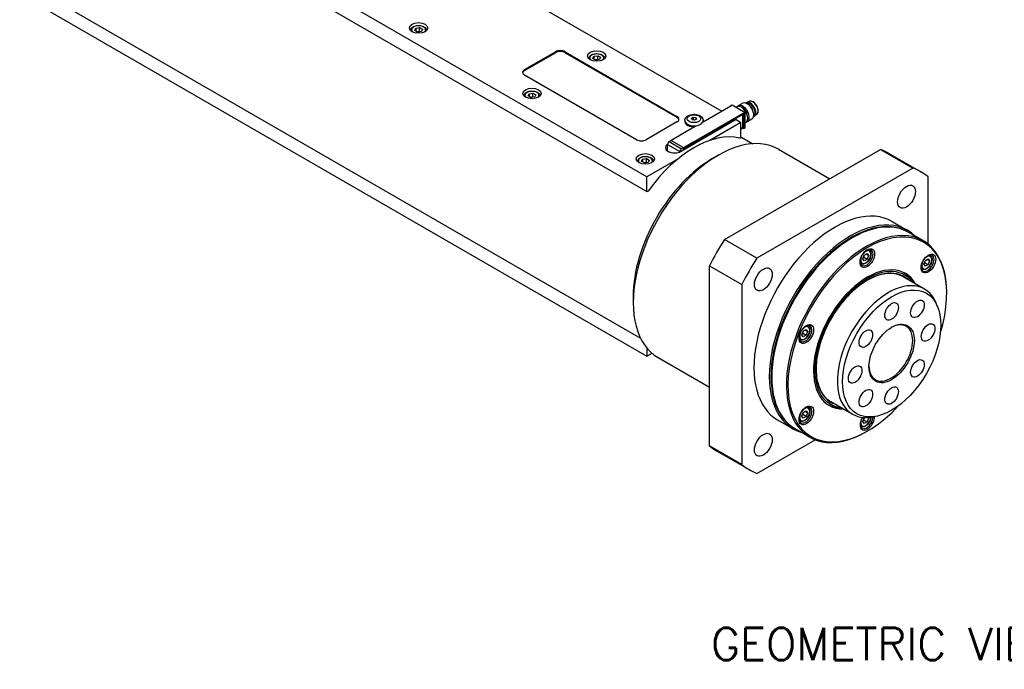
# Model space of a CAD drawing. Extents: x 47048 to 48733, y -2861 to -1673.
# Tile 9 of 21: x 48171 to 48386, y -2043 to -1901. Entities that reach past the tile are written whole.
import ezdxf

# ---------------------------------------------------------------- set-up
doc = ezdxf.new("R2010")
doc.units = 0
doc.header["$LTSCALE"] = 25.4
doc.layers.get('0').update_dxf_attribs({"linetype": 'CONTINUOUS'})
doc.layers.add('ATA-TEXT', color=7, linetype='CONTINUOUS')
doc.styles.get("Standard").update_dxf_attribs({"font": 'simplex.shx'})

msp = doc.modelspace()

# ---------------------------------------------------------------- linework, layer by layer
for p, q in [((48307.9996464, -1935.5424109), (48177.1848919, -1860.0164772)), ((48177.1848919, -1863.2824635), (48307.9996464, -1938.8083972)), ((48267.8713366, -1888.6959196), (48324.2984577, -1921.2741332)), ((48171.1220763, -1892.5629896), (48306.5939764, -1970.7777276)), ((48177.1848919, -1899.2083131), (48307.9996464, -1974.7342468)), ((48257.3121021, -1903.6243296), (48257.5362459, -1903.1413667)), ((48257.5362459, -1903.1413667), (48258.3727622, -1903.0119572)), ((48257.5362459, -1903.1413667), (48257.5362459, -1903.7537391)), ((48258.3727622, -1903.8284538), (48258.3727622, -1903.0119572)), ((48258.3727622, -1903.0119572), (48258.9851347, -1903.3655106)), ((48258.9851347, -1903.3655106), (48258.7609908, -1903.8484735)), ((48257.9244745, -1903.977883), (48257.3121021, -1903.6243296)), ((48258.7609908, -1903.8484735), (48257.9244745, -1903.977883)), ((48281.3063654, -1912.1701963), (48288.0238799, -1908.2918375)), ((48281.3063654, -1912.3743204), (48288.0238799, -1908.4959617)), ((48288.0238799, -1908.2918375), (48288.0238799, -1908.4959617)), ((48290.1452002, -1908.4959617), (48290.1452002, -1908.2918375)), ((48290.1452002, -1908.2918375), (48314.5403842, -1922.3764035)), ((48290.1452002, -1908.4959617), (48314.5403842, -1922.5805277)), ((48296.202975, -1909.748054), (48296.4271189, -1909.2650911)), ((48296.8153475, -1910.1016074), (48296.202975, -1909.748054)), ((48296.4271189, -1909.2650911), (48297.2636352, -1909.1356815)), ((48296.4271189, -1909.2650911), (48296.4271189, -1909.8774635)), ((48297.2636352, -1909.9521781), (48297.2636352, -1909.1356815)), ((48297.2636352, -1909.1356815), (48297.8760076, -1909.4892349)), ((48297.8760076, -1909.4892349), (48297.6518638, -1909.9721979)), ((48297.6518638, -1909.9721979), (48296.8153475, -1910.1016074)), ((48281.3063654, -1912.3743204), (48281.3063654, -1912.1701963)), ((48305.7015494, -1927.4795072), (48281.3063654, -1913.3949411)), ((48282.0608394, -1917.9130198), (48282.2849833, -1917.4300569)), ((48282.6732118, -1918.2665732), (48282.0608394, -1917.9130198)), ((48282.2849833, -1917.4300569), (48283.1214996, -1917.3006474)), ((48282.2849833, -1917.4300569), (48282.2849833, -1918.0424293)), ((48283.5097281, -1918.1371637), (48282.6732118, -1918.2665732)), ((48283.1214996, -1918.1171439), (48283.1214996, -1917.3006474)), ((48283.1214996, -1917.3006474), (48283.733872, -1917.6542007)), ((48283.733872, -1917.6542007), (48283.5097281, -1918.1371637)), ((48326.2783567, -1920.1310379), (48320.2325938, -1923.6215608)), ((48326.2076461, -1920.0902131), (48326.5611994, -1919.886089)), ((48326.2076461, -1920.1718628), (48326.2076461, -1920.0902131)), ((48326.2076461, -1920.0902131), (48326.2783567, -1920.1310379)), ((48326.5611994, -1919.886089), (48329.3896266, -1921.5190821)), ((48327.6368091, -1920.2998181), (48327.4573042, -1920.4034553)), ((48328.8798283, -1919.5244256), (48327.8994248, -1920.0904619)), ((48328.6825198, -1920.4372242), (48328.6118091, -1920.3963993)), ((48330.3459268, -1919.1054991), (48329.7487197, -1919.3468323)), ((48330.0967334, -1919.7487134), (48329.8798283, -1919.6234833)), ((48314.5403842, -1922.3764035), (48314.5403842, -1922.5805277)), ((48317.6950172, -1922.8004409), (48318.1032655, -1922.5647386)), ((48317.8444465, -1923.1224162), (48317.6950172, -1922.8004409)), ((48317.9344967, -1928.0510548), (48328.9653625, -1921.6823814)), ((48318.0052074, -1928.2143541), (48328.9123295, -1921.9171242)), ((48328.9123295, -1921.9375366), (48318.0052074, -1928.2347665)), ((48318.1032655, -1922.5647386), (48318.1032655, -1923.1624556)), ((48318.1032655, -1922.5647386), (48318.6609431, -1922.6510116)), ((48318.6609431, -1922.6510116), (48318.6609431, -1923.0592599)), ((48318.6609431, -1922.6510116), (48318.8103723, -1922.9729869)), ((48328.8946518, -1921.9273304), (48328.9123295, -1921.9375366)), ((48328.9092965, -1921.9188753), (48328.9373295, -1921.9350602)), ((48328.9653625, -1921.9477428), (48328.9123295, -1921.9171242)), ((48328.9476848, -1924.7340374), (48328.9476848, -1921.957949)), ((48328.9653625, -1921.6823814), (48328.9653625, -1921.9477428)), ((48328.9653625, -1921.6823814), (48329.0360732, -1921.7232063)), ((48329.3896266, -1921.5190821), (48329.0360732, -1921.7232063)), ((48329.0360732, -1921.7232063), (48329.0360732, -1925.0300174)), ((48329.3896266, -1924.8258933), (48329.3896266, -1921.5190821)), ((48329.9906673, -1922.7030022), (48329.9906673, -1922.7846518)), ((48331.2940419, -1921.8225127), (48331.2940419, -1922.072973)), ((48331.9756785, -1921.9283119), (48331.4680744, -1922.3248419)), ((48314.5403842, -1923.6011484), (48307.8228697, -1927.4795072)), ((48318.5355375, -1924.6013567), (48315.2474909, -1926.4997113)), ((48327.4450829, -1923.090838), (48315.4242676, -1930.031059)), ((48316.2526948, -1923.2949622), (48316.2526948, -1923.4990863)), ((48318.402124, -1923.2086892), (48317.8444465, -1923.1224162)), ((48318.8103723, -1922.9729869), (48318.402124, -1923.2086892)), ((48320.2526948, -1923.2949622), (48320.2526948, -1923.4990863)), ((48328.5057431, -1923.7032105), (48321.7347918, -1927.612421)), ((48327.4450829, -1923.090838), (48328.5057431, -1923.7032105)), ((48328.5057431, -1926.9691968), (48328.5057431, -1923.7032105)), ((48328.5057431, -1925.0300174), (48328.9123295, -1924.7952747)), ((48328.9123295, -1924.8156871), (48328.5057431, -1925.0504298)), ((48328.9653625, -1924.9891926), (48328.5057431, -1925.254554)), ((48328.9123295, -1924.8156871), (48328.8946518, -1924.8054809)), ((48328.9653625, -1924.7238312), (48328.9476848, -1924.713625)), ((48328.9653625, -1924.7238312), (48328.9653625, -1924.9891926)), ((48329.0360732, -1925.0300174), (48328.9653625, -1924.9891926)), ((48329.0360732, -1925.0300174), (48329.3896266, -1924.8258933)), ((48329.5868091, -1923.6773172), (48329.3896266, -1923.7911606)), ((48330.8798283, -1922.9885272), (48329.8994248, -1923.5545635)), ((48313.4090133, -1927.4795072), (48315.1767803, -1926.4588864)), ((48315.2474909, -1926.4997113), (48315.1767803, -1926.4588864)), ((48328.2589428, -1927.111687), (48328.5057431, -1926.9691968)), ((48328.5057431, -1926.8481657), (48331.0939764, -1928.3424829)), ((48312.4986133, -1928.505231), (48315.1750125, -1930.0504508)), ((48312.4986133, -1929.9504299), (48312.4986133, -1928.505231)), ((48312.8521667, -1927.8928586), (48313.3082506, -1927.6295384)), ((48312.8521667, -1927.8928586), (48315.5285659, -1929.4380783)), ((48313.479724, -1927.520332), (48313.3029473, -1927.6223941)), ((48313.3029473, -1927.6223941), (48313.3029473, -1927.6326003)), ((48313.3029473, -1927.6223941), (48315.9899531, -1929.1737376)), ((48313.3082506, -1927.6295384), (48315.9846498, -1929.1747582)), ((48313.4090133, -1927.4795072), (48313.479724, -1927.520332)), ((48313.4090133, -1927.5611568), (48313.4090133, -1927.4795072)), ((48315.9846498, -1929.1747582), (48315.5285659, -1929.4380783)), ((48315.9846498, -1929.1747582), (48315.9846498, -1929.7075222)), ((48315.9899531, -1929.1737376), (48316.1667298, -1929.0716755)), ((48315.9899531, -1929.7044604), (48315.9899531, -1929.1737376)), ((48316.1667298, -1929.0716755), (48316.1667298, -1929.2757996)), ((48316.1667298, -1929.0716755), (48316.2374404, -1929.1125003)), ((48316.1667298, -1929.2757996), (48316.2374404, -1929.3166245)), ((48318.0052074, -1928.0918796), (48316.2374404, -1929.1125003)), ((48316.2374404, -1929.3166245), (48318.0052074, -1928.2960037)), ((48316.2374404, -1929.1125003), (48316.2374404, -1929.3166245)), ((48318.0052074, -1928.0918796), (48317.9344967, -1928.0510548)), ((48318.0052074, -1928.2960037), (48318.0052074, -1928.0918796)), ((48312.4986133, -1929.9443062), (48312.4897745, -1929.9494093)), ((48312.4897745, -1929.9494093), (48312.4897745, -1929.9648401)), ((48312.4897745, -1929.9494093), (48312.8364251, -1930.1495482)), ((48312.8610824, -1930.1597016), (48312.4986133, -1929.9504299)), ((48315.1750125, -1930.0504508), (48315.1750125, -1930.1531557)), ((48316.1667298, -1929.3166245), (48316.1667298, -1929.6023983)), ((48316.1667298, -1929.3166245), (48316.1844074, -1929.3268307)), ((48316.1844074, -1929.3268307), (48316.1844074, -1929.5921921)), ((48322.3185588, -1931.5619901), (48323.5559956, -1930.8475556)), ((48324.9159738, -1949.2500414), (48358.96557, -1929.5914979)), ((48336.6809956, -1929.547424), (48347.861452, -1936.0024634)), ((48358.96557, -1929.5914979), (48366.0366378, -1933.6739808)), ((48360.6907719, -1930.4190937), (48367.7618397, -1934.5015766)), ((48306.8095767, -1932.20171), (48307.0337206, -1931.718747)), ((48307.4219492, -1932.5552633), (48306.8095767, -1932.20171)), ((48307.0337206, -1931.718747), (48307.8702369, -1931.5893375)), ((48307.0337206, -1931.718747), (48307.0337206, -1932.3311195)), ((48308.2584655, -1932.4258538), (48307.4219492, -1932.5552633)), ((48307.8702369, -1932.4058341), (48307.8702369, -1931.5893375)), ((48307.8702369, -1931.5893375), (48308.4826094, -1931.9428909)), ((48314.7705977, -1931.6332004), (48307.9996464, -1935.5424109)), ((48308.4826094, -1931.9428909), (48308.2584655, -1932.4258538)), ((48307.9996464, -1938.8083972), (48307.9996464, -1935.5424109)), ((48366.0366378, -1933.6739808), (48331.9870417, -1953.3325243)), ((48369.3411597, -1950.2510074), (48369.3411597, -1935.5818474)), ((48307.9996464, -1938.8083972), (48308.2464467, -1938.665907)), ((48361.5118397, -1945.3268942), (48364.870597, -1947.2660736)), ((48368.2811309, -1949.5238214), (48365.0991503, -1947.6867041)), ((48331.9870417, -1953.3325243), (48324.9159738, -1949.2500414)), ((48352.5473737, -1949.0146045), (48352.7241503, -1948.9125424)), ((48355.1169817, -1953.4506408), (48355.423168, -1952.6614917)), ((48355.423168, -1952.6614917), (48356.0355404, -1952.3079383)), ((48355.8113965, -1952.4373478), (48356.3417266, -1952.743534)), ((48356.0355404, -1952.3079383), (48356.3417266, -1952.743534)), ((48356.3417266, -1952.743534), (48356.0355404, -1953.5326831)), ((48356.4629328, -1951.4998933), (48356.2970079, -1951.4040965)), ((48369.7820333, -1952.6895074), (48369.6161084, -1952.5937106)), ((48321.611452, -1954.9736412), (48328.6825198, -1959.0561241)), ((48321.611452, -1994.2907282), (48321.611452, -1954.9736412)), ((48354.7129328, -1954.5309822), (48354.5470079, -1954.4351854)), ((48355.423168, -1953.8862365), (48355.1169817, -1953.4506408)), ((48355.3284336, -1953.1244348), (48356.0355404, -1953.5326831)), ((48356.0355404, -1953.5326831), (48355.423168, -1953.8862365)), ((48368.4360822, -1954.6402549), (48368.7422684, -1953.8511057)), ((48368.7422684, -1955.0758506), (48368.4360822, -1954.6402549)), ((48368.6475341, -1954.3140489), (48369.3546409, -1954.7222972)), ((48368.7422684, -1953.8511057), (48369.3546409, -1953.4975523)), ((48369.3546409, -1954.7222972), (48368.7422684, -1955.0758506)), ((48369.130497, -1953.6269619), (48369.6608271, -1953.9331481)), ((48369.3546409, -1953.4975523), (48369.6608271, -1953.9331481)), ((48369.6608271, -1953.9331481), (48369.3546409, -1954.7222972)), ((48368.0320333, -1955.7205963), (48367.8661084, -1955.6247995)), ((48328.6825198, -1959.0561241), (48328.6825198, -1998.3732111)), ((48368.5541016, -1960.073726), (48363.8871969, -1957.3792872)), ((48366.0510002, -1958.6285596), (48366.0429608, -1958.6139809)), ((48373.4070237, -1961.0579291), (48373.4070237, -1960.8538049)), ((48304.9944426, -1961.5682394), (48304.9944426, -1962.9971084)), ((48371.408648, -1963.9149555), (48371.0829155, -1963.1183131)), ((48343.1438323, -1968.0690798), (48342.9779075, -1967.9732831)), ((48341.7978813, -1970.0198273), (48342.1040675, -1969.2306782)), ((48342.1040675, -1970.4554231), (48341.7978813, -1970.0198273)), ((48342.0093331, -1969.6936214), (48342.7164399, -1970.1018697)), ((48342.1040675, -1969.2306782), (48342.7164399, -1968.8771248)), ((48342.7164399, -1970.1018697), (48342.1040675, -1970.4554231)), ((48342.492296, -1969.0065343), (48343.0226261, -1969.3127206)), ((48342.7164399, -1968.8771248), (48343.0226261, -1969.3127206)), ((48343.0226261, -1969.3127206), (48342.7164399, -1970.1018697)), ((48341.3938323, -1971.1001688), (48341.2279075, -1971.004372)), ((48307.9996464, -1972.9542871), (48307.9996464, -1974.7342468)), ((48307.9996464, -1974.7342468), (48309.1197132, -1974.0875759)), ((48310.4309956, -1975.0137577), (48321.611452, -1981.4687971)), ((48335.2232575, -1979.0208538), (48335.2232575, -1979.224978)), ((48352.8041016, -1987.3535262), (48348.1371969, -1984.6590875)), ((48341.7978813, -1987.778628), (48342.1040675, -1986.9894789)), ((48342.1040675, -1986.9894789), (48342.7164399, -1986.6359255)), ((48342.492296, -1986.765335), (48343.0226261, -1987.0715212)), ((48342.7164399, -1986.6359255), (48343.0226261, -1987.0715212)), ((48343.0226261, -1987.0715212), (48342.7164399, -1987.8606703)), ((48343.1438323, -1985.8278805), (48342.9779075, -1985.7320837)), ((48350.3010002, -1985.9083599), (48350.284355, -1985.9086869)), ((48336.5118397, -1988.6281644), (48339.870597, -1990.5673437)), ((48341.3938323, -1988.8589694), (48341.2279075, -1988.7631726)), ((48342.1040675, -1988.2142237), (48341.7978813, -1987.778628)), ((48342.7164399, -1987.8606703), (48342.0093331, -1987.452422)), ((48342.7164399, -1987.8606703), (48342.1040675, -1988.2142237)), ((48355.1169817, -1988.9682421), (48355.423168, -1988.1790929)), ((48355.423168, -1989.4038378), (48355.1169817, -1988.9682421)), ((48355.3284336, -1988.6420361), (48356.0355404, -1989.0502844)), ((48355.423168, -1988.1790929), (48355.5770187, -1988.0902671)), ((48356.0355404, -1989.0502844), (48355.423168, -1989.4038378)), ((48356.3417266, -1988.2611353), (48356.033763, -1988.0833324)), ((48356.3417266, -1988.2611353), (48356.0355404, -1989.0502844)), ((48356.2094073, -1988.0728913), (48356.3417266, -1988.2611353)), ((48357.5579771, -1987.9050211), (48356.7051984, -1988.0212497)), ((48343.5311309, -1992.3920788), (48340.3491503, -1990.5549615)), ((48354.7129328, -1990.0485835), (48354.5470079, -1989.9527867)), ((48356.0829076, -1991.0641784), (48355.9061309, -1991.1662405)), ((48331.9870417, -2000.2810777), (48344.6909068, -1992.9464978)), ((48328.6825198, -1998.3732111), (48321.611452, -1994.2907282)), ((48323.1907719, -1995.370999), (48330.2618397, -1999.4534819))]:
    msp.add_line(p, q)
for centre, major_axis in [((48258.1486184, -1903.0866718), (-2, 0)), ((48297.0394913, -1909.2103962), (-2, 0)), ((48282.8973557, -1917.375362), (-2, 0)), ((48318.2526948, -1922.8867139), (-1.5, 0)), ((48307.646093, -1931.6640521), (-2, 0)), ((48364.6368397, -1939.9142354), (1.375, 2.3815699)), ((48356.0829076, -1953.3012115), (-1.125, -1.9485572)), ((48369.402008, -1954.4908256), (-1.125, -1.9485572)), ((48333.3868397, -1957.9564313), (1.375, 2.3815699)), ((48361.3862084, -1974.1218744), (-7.5863249, -13.1399001)), ((48361.3862084, -1964.9362878), (-1.047, -1.8134572)), ((48367.0112084, -1964.3790886), (-1.047, -1.8134572)), ((48342.7638071, -1969.8703981), (-1.125, -1.9485572)), ((48361.3862084, -1974.1218744), (-3.5, -6.0621778)), ((48369.3411597, -1969.5290811), (-1.047, -1.8134572)), ((48355.7612084, -1970.8742791), (-1.047, -1.8134572)), ((48353.4312571, -1978.7146676), (-1.047, -1.8134572)), ((48367.0112084, -1977.3694696), (-1.047, -1.8134572)), ((48355.7612084, -1983.8646601), (-1.047, -1.8134572)), ((48361.3862084, -1983.3074609), (-1.047, -1.8134572)), ((48342.7638071, -1987.6291987), (-1.125, -1.9485572)), ((48333.3868397, -1994.0408231), (1.375, 2.3815699))]:
    msp.add_ellipse(centre, major_axis=major_axis, ratio=0.5773502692)
for centre, major_axis, start_param, end_param in [((48258.1486184, -1903.4949201), (-1.55, 0), 2.617211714, 6.8075662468), ((48289.08454, -1908.90421), (-1.5, 0), 3.926990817, 5.4977871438), ((48289.08454, -1909.1083341), (-1.5, 0), 3.926990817, 5.4977871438), ((48297.0394913, -1909.6186445), (-1.55, 0), 2.617211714, 6.8075662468), ((48282.3670256, -1912.7825687), (-1.5, 0), 5.4977871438, 7.0685834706), ((48282.3670256, -1912.9866929), (-1.5, 0), 5.4977871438, 6.1650596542), ((48282.8973557, -1917.7836103), (-1.55, 0), 2.617211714, 6.8075662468), ((48328.6118091, -1921.9885677), (0.975, -1.6887495), 0, 3.1415926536), ((48328.8994248, -1921.8225127), (1, -1.7320508), 6.0514745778, 9.6564886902), ((48328.6825198, -1921.9477428), (-0.925, 1.602147), 3.926990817, 5.4977871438), ((48329.8798283, -1921.2564764), (1, -1.7320508), 0, 3.1415926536), ((48330.5386751, -1920.8760911), (0.8625, -1.4938938), 6.1259311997, 9.5820320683), ((48330.4502867, -1920.9271221), (0.8125, -1.4072913), 0.0155573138, 3.1260353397), ((48330.0967334, -1921.1312463), (-0.846625, 1.4663975), 3.926990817, 5.4977871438), ((48331.0947142, -1920.5550617), (0.8175514, -1.4160406), 0.0809253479, 3.0606673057), ((48313.479724, -1922.988776), (1.5, 0), 5.4977871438, 7.0685834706), ((48313.479724, -1923.1929001), (1.5, 0), 0.118125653, 0.7853981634), ((48328.9123295, -1921.9783615), (0.0375, 0.0649519), 5.4977871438, 7.0685834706), ((48328.9123295, -1921.9783615), (0.025, 0.0433013), 5.4977871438, 7.0685834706), ((48318.2526948, -1923.2949622), (-2, 0), 0, 3.1415926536), ((48318.2526948, -1923.4990863), (-2, 0), 0, 1.6721132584), ((48318.2526948, -1923.4990863), (2, 0), 6.1818683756, 6.2831853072), ((48328.9123295, -1924.7544498), (-0.0375, -0.0649519), 0.7853981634, 2.3561944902), ((48328.9123295, -1924.7544498), (0.025, 0.0433013), 3.926990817, 5.4977871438), ((48323.5559956, -1952.2805908), (13.125, 22.7331668), 0, 3.1415926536), ((48318.2526948, -1949.2187286), (12.25, 21.2176224), 0.1696239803, 1.4011723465), ((48306.7622096, -1926.8671347), (1.5, 0), 3.926990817, 5.4977871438), ((48314.0100541, -1929.2145624), (-2, 0), 5.5673431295, 8.6393797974), ((48312.8521667, -1928.3011069), (0.25, 0.4330127), 0.7853981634, 2.3561944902), ((48316.2020851, -1929.2962121), (-0.025, -0.0433013), 4.7123889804, 5.4977871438), ((48316.2197628, -1929.3064183), (-0.025, -0.0433013), 4.7123889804, 5.4977871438), ((48307.646093, -1932.0723004), (-1.55, 0), 2.617211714, 6.8075662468), ((48315.5285659, -1929.8463266), (-0.25, -0.4330127), 3.926990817, 5.4977871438), ((48341.9407719, -1962.8950464), (18.75, 32.4759526), 0, 0.0882350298), ((48322.3185588, -1951.5661563), (-12.25, -21.2176224), 3.926990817, 5.4977871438), ((48349.0118397, -1966.9775293), (18.75, 32.4759526), 6.1949502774, 6.3714203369), ((48349.0118397, -1966.9775293), (12.5, 21.6506351), 0, 3.1415926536), ((48352.7241503, -1969.1208328), (-12.375, -21.4341287), 3.1415926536, 6.2831853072), ((48352.370597, -1968.9167087), (12.5, 21.6506351), 6.1416458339, 9.5663174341), ((48352.5473737, -1969.0187707), (-12.375, -21.4341287), 3.1344501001, 6.2903278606), ((48355.9061309, -1970.9579501), (12.375, 21.4341287), 5.4977871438, 10.2101761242), ((48356.0829076, -1971.0600122), (-12.25, -21.2176224), 1.951356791, 7.4734211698), ((48341.9407719, -1962.8950464), (-18.75, -32.4759526), 4.6241539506, 4.8006240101), ((48352.5473737, -1969.0187707), (-12.25, -21.2176224), 3.926990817, 5.4977871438), ((48355.9061309, -1953.1991495), (1, 1.7320508), 2.4168903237, 7.007887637), ((48355.7293542, -1953.0970874), (0.775, 1.3423394), 1.7419583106, 7.6828196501), ((48355.5879328, -1953.0154377), (0.875, 1.5155445), 0, 0.2414073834), ((48369.2252313, -1954.3887635), (1, 1.7320508), 2.4168903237, 7.007887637), ((48369.0484546, -1954.2867015), (0.775, 1.3423394), 1.7419583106, 7.6828196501), ((48368.9070333, -1954.2050518), (0.875, 1.5155445), 0, 0.2414073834), ((48349.0118397, -1966.9775293), (-18.75, -32.4759526), 4.6241539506, 4.8006240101), ((48356.0829076, -1971.0600122), (-8.3125, -14.3976723), 2.8157096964, 6.6090682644), ((48355.5879328, -1953.0154377), (-0.875, -1.5155445), 6.0417779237, 6.2831853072), ((48356.0829076, -1971.0600122), (8.1250947, 14.0730769), 6.034429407, 9.673533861), ((48356.0829076, -1971.0600122), (7.925, 13.7265026), 6.1707949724, 9.5371682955), ((48355.6409658, -1970.804857), (8.3125, 14.3976723), 5.95730235, 6.2565992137), ((48368.9070333, -1954.2050518), (-0.875, -1.5155445), 6.0417779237, 6.2831853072), ((48360.6791016, -1973.7136261), (7.875, 13.6399001), 5.8626509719, 9.8453122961), ((48355.4166672, -1970.6753581), (8.3444216, 14.4529622), 5.9477281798, 6.1079295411), ((48342.5870304, -1969.768336), (1, 1.7320508), 2.4168903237, 7.007887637), ((48361.2094317, -1974.0198123), (3.375, 5.8456715), 2.3745456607, 7.0502323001), ((48342.4102537, -1969.666274), (0.775, 1.3423394), 1.7419583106, 7.6828196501), ((48342.2688323, -1969.5846243), (0.875, 1.5155445), 0, 0.2414073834), ((48342.2688323, -1969.5846243), (-0.875, -1.5155445), 6.0417779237, 6.2831853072), ((48342.5870304, -1987.5271367), (1, 1.7320508), 2.4168903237, 7.007887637), ((48342.4102537, -1987.4250746), (0.775, 1.3423394), 1.7419583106, 7.6828196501), ((48342.2688323, -1987.3434249), (0.875, 1.5155445), 0, 0.2414073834), ((48355.6409658, -1970.804857), (-8.3125, -14.3976723), 0.0265860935, 0.3258829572), ((48355.4166672, -1970.6753581), (-8.3444216, -14.4529622), 0.1752557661, 0.3354571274), ((48342.2688323, -1987.3434249), (-0.875, -1.5155445), 6.0417779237, 6.2831853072), ((48356.0829076, -1988.8188128), (-1.125, -1.9485572), 4.6543123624, 8.6458735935), ((48355.9061309, -1988.7167507), (-1, -1.7320508), 5.5584829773, 8.6167232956), ((48355.7293542, -1988.6146887), (-0.775, -1.3423394), 4.8835509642, 8.6212935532), ((48355.5879328, -1988.533039), (-0.875, -1.5155445), 6.0417779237, 6.2831853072), ((48341.9407719, -1962.8950464), (-18.75, -32.4759526), 6.1949502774, 6.2831853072), ((48349.0118397, -1966.9775293), (-18.75, -32.4759526), 6.1949502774, 6.3714203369)]:
    msp.add_ellipse(centre, major_axis=major_axis, ratio=0.5773502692, start_param=start_param, end_param=end_param)
for points, knots in [([(48256.398726, -1903.6458011), (48256.4005458, -1903.5407841), (48256.4259682, -1903.4365447), (48256.5223063, -1903.2306508), (48256.5981918, -1903.1310621), (48256.7984692, -1902.9432137), (48256.9283348, -1902.8579805), (48257.225908, -1902.7158754), (48257.3949602, -1902.6601807), (48257.7508318, -1902.5848423), (48257.9374586, -1902.5649899), (48258.3106562, -1902.5618721), (48258.4971458, -1902.5784274), (48258.8538525, -1902.6468684), (48259.0239475, -1902.6988422), (48259.3321596, -1902.8362546), (48259.4701308, -1902.921891), (48259.6941031, -1903.1220131), (48259.7817999, -1903.236218), (48259.8751778, -1903.4529167), (48259.8968344, -1903.549062), (48259.8985108, -1903.6458011)], [0.7954028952, 0.7954028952, 0.7954028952, 0.7954028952, 1.0492433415, 1.0492433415, 1.3371734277, 1.3371734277, 1.6651252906, 1.6651252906, 2.0047401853, 2.0047401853, 2.3417254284, 2.3417254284, 2.6770391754, 2.6770391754, 3.0137607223, 3.0137607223, 3.3533212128, 3.3533212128, 3.683154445, 3.683154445, 3.9169860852, 3.9169860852, 3.9169860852, 3.9169860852]), ([(48295.2895989, -1909.7695254), (48295.2914188, -1909.6645085), (48295.3168412, -1909.5602691), (48295.4131793, -1909.3543751), (48295.4890648, -1909.2547865), (48295.6893421, -1909.0669381), (48295.8192078, -1908.9817048), (48296.1167809, -1908.8395997), (48296.2858332, -1908.7839051), (48296.6417048, -1908.7085666), (48296.8283315, -1908.6887143), (48297.2015291, -1908.6855965), (48297.3880188, -1908.7021517), (48297.7447255, -1908.7705928), (48297.9148205, -1908.8225665), (48298.2230326, -1908.9599789), (48298.3610038, -1909.0456154), (48298.584976, -1909.2457374), (48298.6726728, -1909.3599424), (48298.7660507, -1909.5766411), (48298.7877073, -1909.6727864), (48298.7893837, -1909.7695254)], [0.7954028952, 0.7954028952, 0.7954028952, 0.7954028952, 1.0492433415, 1.0492433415, 1.3371734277, 1.3371734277, 1.6651252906, 1.6651252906, 2.0047401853, 2.0047401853, 2.3417254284, 2.3417254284, 2.6770391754, 2.6770391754, 3.0137607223, 3.0137607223, 3.3533212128, 3.3533212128, 3.683154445, 3.683154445, 3.9169860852, 3.9169860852, 3.9169860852, 3.9169860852]), ([(48281.1474633, -1917.9344912), (48281.1492832, -1917.8294743), (48281.1747056, -1917.7252349), (48281.2710437, -1917.5193409), (48281.3469292, -1917.4197523), (48281.5472065, -1917.2319039), (48281.6770721, -1917.1466706), (48281.9746453, -1917.0045656), (48282.1436976, -1916.9488709), (48282.4995692, -1916.8735324), (48282.6861959, -1916.8536801), (48283.0593935, -1916.8505623), (48283.2458832, -1916.8671176), (48283.6025899, -1916.9355586), (48283.7726848, -1916.9875323), (48284.0808969, -1917.1249447), (48284.2188681, -1917.2105812), (48284.4428404, -1917.4107032), (48284.5305372, -1917.5249082), (48284.6239151, -1917.7416069), (48284.6455717, -1917.8377522), (48284.6472481, -1917.9344912)], [0.7954028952, 0.7954028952, 0.7954028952, 0.7954028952, 1.0492433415, 1.0492433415, 1.3371734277, 1.3371734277, 1.6651252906, 1.6651252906, 2.0047401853, 2.0047401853, 2.3417254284, 2.3417254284, 2.6770391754, 2.6770391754, 3.0137607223, 3.0137607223, 3.3533212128, 3.3533212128, 3.683154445, 3.683154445, 3.9169860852, 3.9169860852, 3.9169860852, 3.9169860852]), ([(48331.9756785, -1921.9283119), (48332.056147, -1921.8654517), (48332.1215622, -1921.7820167), (48332.221695, -1921.5783971), (48332.2537012, -1921.4556982), (48332.2796774, -1921.1820565), (48332.2715683, -1921.0298065), (48332.2154336, -1920.7150852), (48332.1672838, -1920.5526253), (48332.0366434, -1920.2342149), (48331.9543353, -1920.0783001), (48331.7637037, -1919.7876934), (48331.6554468, -1919.6530324), (48331.4227113, -1919.4178161), (48331.298231, -1919.3174018), (48331.0438142, -1919.1617475), (48330.9138303, -1919.1065981), (48330.6626898, -1919.0514902), (48330.5410236, -1919.0503241), (48330.4007495, -1919.0855523), (48330.3729102, -1919.0945951), (48330.3459268, -1919.1054991)], [0.8663235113, 0.8663235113, 0.8663235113, 0.8663235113, 1.1543887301, 1.1543887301, 1.4672503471, 1.4672503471, 1.7964845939, 1.7964845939, 2.1263857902, 2.1263857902, 2.4546527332, 2.4546527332, 2.7825969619, 2.7825969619, 3.1117599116, 3.1117599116, 3.4421688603, 3.4421688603, 3.7639620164, 3.7639620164, 3.8460654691, 3.8460654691, 3.8460654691, 3.8460654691]), ([(48316.2526948, -1923.2949622), (48316.2526948, -1923.1643227), (48316.2791295, -1923.034257), (48316.3785273, -1922.7849815), (48316.4547669, -1922.6681042), (48316.6574089, -1922.440533), (48316.791358, -1922.3369825), (48317.1099151, -1922.1521818), (48317.2999067, -1922.077157), (48317.7032364, -1921.9705612), (48317.916867, -1921.9396635), (48318.3451343, -1921.9229947), (48318.5596163, -1921.9366973), (48318.9751105, -1922.0083111), (48319.175987, -1922.0663372), (48319.5481873, -1922.2296275), (48319.7197698, -1922.3351609), (48319.996322, -1922.5912546), (48320.1069014, -1922.7380409), (48320.2253174, -1923.0297934), (48320.2526948, -1923.1620673), (48320.2526948, -1923.2949622)], [0.7853981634, 0.7853981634, 0.7853981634, 0.7853981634, 1.0116723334, 1.0116723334, 1.2602659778, 1.2602659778, 1.5684052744, 1.5684052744, 1.9269036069, 1.9269036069, 2.2888823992, 2.2888823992, 2.6463048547, 2.6463048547, 3.0059878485, 3.0059878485, 3.369490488, 3.369490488, 3.6968100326, 3.6968100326, 3.926990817, 3.926990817, 3.926990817, 3.926990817]), ([(48305.8962006, -1932.2231814), (48305.8980205, -1932.1181645), (48305.9234429, -1932.0139251), (48306.019781, -1931.8080311), (48306.0956665, -1931.7084424), (48306.2959439, -1931.520594), (48306.4258095, -1931.4353608), (48306.7233827, -1931.2932557), (48306.8924349, -1931.2375611), (48307.2483065, -1931.1622226), (48307.4349332, -1931.1423703), (48307.8081309, -1931.1392525), (48307.9946205, -1931.1558077), (48308.3513272, -1931.2242487), (48308.5214222, -1931.2762225), (48308.8296343, -1931.4136349), (48308.9676055, -1931.4992714), (48309.1915778, -1931.6993934), (48309.2792746, -1931.8135983), (48309.3726524, -1932.0302971), (48309.394309, -1932.1264424), (48309.3959855, -1932.2231814)], [0.7954028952, 0.7954028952, 0.7954028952, 0.7954028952, 1.0492433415, 1.0492433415, 1.3371734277, 1.3371734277, 1.6651252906, 1.6651252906, 2.0047401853, 2.0047401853, 2.3417254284, 2.3417254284, 2.6770391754, 2.6770391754, 3.0137607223, 3.0137607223, 3.3533212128, 3.3533212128, 3.683154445, 3.683154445, 3.9169860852, 3.9169860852, 3.9169860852, 3.9169860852]), ([(48356.4629328, -1951.4998933), (48356.5574773, -1951.5544786), (48356.6388305, -1951.6309745), (48356.7713741, -1951.8207945), (48356.8196777, -1951.9363076), (48356.8822205, -1952.2036771), (48356.8911018, -1952.3587606), (48356.8653819, -1952.6875191), (48356.8290887, -1952.86177), (48356.716398, -1953.2076331), (48356.6402772, -1953.3791827), (48356.4563785, -1953.7039403), (48356.3487964, -1953.8571674), (48356.1111714, -1954.131864), (48355.9811133, -1954.2531836), (48355.7080047, -1954.4513969), (48355.5648557, -1954.5280653), (48355.2795588, -1954.6219699), (48355.136806, -1954.6408151), (48354.8982908, -1954.6128456), (48354.8003075, -1954.581428), (48354.7129328, -1954.5309822)], [3.926990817, 3.926990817, 3.926990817, 3.926990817, 4.1908359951, 4.1908359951, 4.4787660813, 4.4787660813, 4.8067179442, 4.8067179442, 5.1463328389, 5.1463328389, 5.483318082, 5.483318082, 5.818631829, 5.818631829, 6.1553533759, 6.1553533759, 6.4949138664, 6.4949138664, 6.8247470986, 6.8247470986, 7.0685834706, 7.0685834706, 7.0685834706, 7.0685834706]), ([(48369.7820333, -1952.6895074), (48369.8765778, -1952.7440927), (48369.957931, -1952.8205886), (48370.0904746, -1953.0104086), (48370.1387782, -1953.1259217), (48370.201321, -1953.3932912), (48370.2102023, -1953.5483747), (48370.1844824, -1953.8771332), (48370.1481892, -1954.0513841), (48370.0354984, -1954.3972471), (48369.9593777, -1954.5687968), (48369.775479, -1954.8935543), (48369.6678969, -1955.0467815), (48369.4302719, -1955.321478), (48369.3002138, -1955.4427977), (48369.0271051, -1955.641011), (48368.8839561, -1955.7176793), (48368.5986592, -1955.811584), (48368.4559065, -1955.8304292), (48368.2173912, -1955.8024597), (48368.119408, -1955.7710421), (48368.0320333, -1955.7205963)], [2.8797932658, 2.8797932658, 2.8797932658, 2.8797932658, 3.1436384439, 3.1436384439, 3.4315685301, 3.4315685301, 3.759520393, 3.759520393, 4.0991352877, 4.0991352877, 4.4361205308, 4.4361205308, 4.7714342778, 4.7714342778, 5.1081558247, 5.1081558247, 5.4477163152, 5.4477163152, 5.7775495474, 5.7775495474, 6.0213859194, 6.0213859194, 6.0213859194, 6.0213859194]), ([(48363.8871969, -1957.3792872), (48363.6409029, -1957.2370893), (48363.3828988, -1957.1151712), (48362.1989267, -1956.669554), (48361.1582895, -1956.5679658), (48358.9405604, -1956.8650152), (48357.7659239, -1957.2583554), (48355.3982552, -1958.4980166), (48354.2058386, -1959.3423507), (48351.9212071, -1961.3983238), (48350.8294084, -1962.6096765), (48348.8575635, -1965.2773733), (48347.9779563, -1966.7333732), (48346.5207766, -1969.7419477), (48345.9434777, -1971.2940113), (48345.1496466, -1974.335763), (48344.9331314, -1975.824947), (48344.8813206, -1978.5885802), (48345.0458964, -1979.8625508), (48345.736467, -1982.0689241), (48346.2627935, -1982.9999256), (48347.2995023, -1984.0900935), (48347.69988, -1984.4066024), (48348.1371969, -1984.6590875)], [5.4977871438, 5.4977871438, 5.4977871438, 5.4977871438, 5.5928201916, 5.5928201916, 5.916546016, 5.916546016, 6.2366514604, 6.2366514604, 6.5555900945, 6.5555900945, 6.8746234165, 6.8746234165, 7.1938157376, 7.1938157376, 7.5130250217, 7.5130250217, 7.8321006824, 7.8321006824, 8.1510214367, 8.1510214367, 8.4706401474, 8.4706401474, 8.6393797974, 8.6393797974, 8.6393797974, 8.6393797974]), ([(48343.1438323, -1968.0690798), (48343.2383769, -1968.1236651), (48343.31973, -1968.2001611), (48343.4522737, -1968.3899811), (48343.5005772, -1968.5054942), (48343.5631201, -1968.7728637), (48343.5720014, -1968.9279472), (48343.5462814, -1969.2567057), (48343.5099882, -1969.4309566), (48343.3972975, -1969.7768196), (48343.3211767, -1969.9483693), (48343.137278, -1970.2731268), (48343.0296959, -1970.426354), (48342.7920709, -1970.7010505), (48342.6620128, -1970.8223702), (48342.3889042, -1971.0205835), (48342.2457552, -1971.0972518), (48341.9604583, -1971.1911565), (48341.8177055, -1971.2100017), (48341.5791903, -1971.1820322), (48341.481207, -1971.1506146), (48341.3938323, -1971.1001688)], [4.9741883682, 4.9741883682, 4.9741883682, 4.9741883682, 5.2380335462, 5.2380335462, 5.5259636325, 5.5259636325, 5.8539154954, 5.8539154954, 6.1935303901, 6.1935303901, 6.5305156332, 6.5305156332, 6.8658293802, 6.8658293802, 7.2025509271, 7.2025509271, 7.5421114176, 7.5421114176, 7.8719446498, 7.8719446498, 8.1157810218, 8.1157810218, 8.1157810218, 8.1157810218]), ([(48343.1438323, -1985.8278805), (48343.2383769, -1985.8824658), (48343.31973, -1985.9589617), (48343.4522737, -1986.1487817), (48343.5005772, -1986.2642948), (48343.5631201, -1986.5316643), (48343.5720014, -1986.6867478), (48343.5462814, -1987.0155063), (48343.5099882, -1987.1897572), (48343.3972975, -1987.5356203), (48343.3211767, -1987.7071699), (48343.137278, -1988.0319274), (48343.0296959, -1988.1851546), (48342.7920709, -1988.4598512), (48342.6620128, -1988.5811708), (48342.3889042, -1988.7793841), (48342.2457552, -1988.8560525), (48341.9604583, -1988.9499571), (48341.8177055, -1988.9688023), (48341.5791903, -1988.9408328), (48341.481207, -1988.9094152), (48341.3938323, -1988.8589694)], [6.0213859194, 6.0213859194, 6.0213859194, 6.0213859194, 6.2852310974, 6.2852310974, 6.5731611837, 6.5731611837, 6.9011130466, 6.9011130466, 7.2407279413, 7.2407279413, 7.5777131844, 7.5777131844, 7.9130269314, 7.9130269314, 8.2497484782, 8.2497484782, 8.5893089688, 8.5893089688, 8.919142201, 8.919142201, 9.162978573, 9.162978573, 9.162978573, 9.162978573]), ([(48350.36948, -1985.9478967), (48350.1428097, -1985.9512149), (48349.9203985, -1985.9437447), (48348.9193424, -1985.8603824), (48348.1973734, -1985.6571942), (48347.5498934, -1985.3234292)], [3.59504677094, 3.59504677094, 3.59504677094, 3.59504677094, 3.66125810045, 3.66125810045, 3.89947110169, 3.89947110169, 3.89947110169, 3.89947110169]), ([(48356.8811945, -1987.9972624), (48356.880439, -1988.01075), (48356.8795291, -1988.0242869), (48356.8653819, -1988.2051204), (48356.8290887, -1988.3793713), (48356.716398, -1988.7252343), (48356.6402772, -1988.896784), (48356.4563785, -1989.2215415), (48356.3487964, -1989.3747687), (48356.1111714, -1989.6494652), (48355.9811133, -1989.7707849), (48355.7080047, -1989.9689982), (48355.5648557, -1990.0456665), (48355.2795588, -1990.1395712), (48355.136806, -1990.1584164), (48354.8982908, -1990.1304469), (48354.8003075, -1990.0990293), (48354.7129328, -1990.0485835)], [1.6375452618, 1.6375452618, 1.6375452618, 1.6375452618, 1.6651252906, 1.6651252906, 2.0047401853, 2.0047401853, 2.3417254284, 2.3417254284, 2.6770391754, 2.6770391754, 3.0137607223, 3.0137607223, 3.3533212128, 3.3533212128, 3.683154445, 3.683154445, 3.926990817, 3.926990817, 3.926990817, 3.926990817])]:
    msp.add_open_spline(points, degree=3, knots=knots)
for points, weights in [([(48258.3727622, -1903.8284538), (48258.1133568, -1903.9318832), (48257.8877535, -1903.9566821)], [1, 1.09062147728, 1.07507328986]), ([(48258.4503831, -1903.8965247), (48258.4127105, -1903.864834), (48258.3727622, -1903.8284538)], [1.03148954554, 1.01779072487, 1]), ([(48297.2636352, -1909.9521781), (48297.0042298, -1910.0556076), (48296.7786265, -1910.0804065)], [1, 1.09062147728, 1.07507328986]), ([(48297.3412561, -1910.020249), (48297.3035835, -1909.9885584), (48297.2636352, -1909.9521781)], [1.03148954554, 1.01779072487, 1]), ([(48283.1214996, -1918.1171439), (48282.8620942, -1918.2205734), (48282.6364909, -1918.2453723)], [1, 1.09062147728, 1.07507328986]), ([(48283.1991205, -1918.1852148), (48283.1614479, -1918.1535242), (48283.1214996, -1918.1171439)], [1.03148954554, 1.01779072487, 1]), ([(48307.8702369, -1932.4058341), (48307.6108315, -1932.5092636), (48307.3852282, -1932.5340625)], [1, 1.09062147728, 1.07507328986]), ([(48307.9478578, -1932.473905), (48307.9101852, -1932.4422144), (48307.8702369, -1932.4058341)], [1.03148954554, 1.01779072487, 1]), ([(48355.3284336, -1953.1244348), (48355.3685638, -1952.8480684), (48355.4598889, -1952.6402908)], [1, 1.09062147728, 1.07507328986]), ([(48355.230672, -1953.1576211), (48355.2769532, -1953.140841), (48355.3284336, -1953.1244348)], [1.03148954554, 1.01779072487, 1]), ([(48368.5497725, -1954.3472351), (48368.5960537, -1954.330455), (48368.6475341, -1954.3140489)], [1.03148954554, 1.01779072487, 1]), ([(48368.6475341, -1954.3140489), (48368.6876642, -1954.0376825), (48368.7789894, -1953.8299049)], [1, 1.09062147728, 1.07507328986]), ([(48341.9115716, -1969.7268076), (48341.9578527, -1969.7100275), (48342.0093331, -1969.6936214)], [1.03148954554, 1.01779072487, 1]), ([(48342.0093331, -1969.6936214), (48342.0494633, -1969.417255), (48342.1407885, -1969.2094773)], [1, 1.09062147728, 1.07507328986]), ([(48342.0093331, -1987.452422), (48342.0494633, -1987.1760556), (48342.1407885, -1986.968278)], [1, 1.09062147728, 1.07507328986]), ([(48341.9115716, -1987.4856083), (48341.9578527, -1987.4688282), (48342.0093331, -1987.452422)], [1.03148954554, 1.01779072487, 1]), ([(48355.230672, -1988.6752223), (48355.2769532, -1988.6584422), (48355.3284336, -1988.6420361)], [1.03148954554, 1.01779072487, 1]), ([(48355.3284336, -1988.6420361), (48355.3685638, -1988.3656697), (48355.4598889, -1988.1578921)], [1, 1.09062147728, 1.07507328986])]:
    msp.add_rational_spline(points, weights, degree=2)
msp.add_open_spline([(48364.168882, -1956.5384967), (48364.9519957, -1957.0418193), (48365.6116037, -1957.7579162), (48366.11948, -1958.6680965)], degree=3)

# ---------------------------------------------------------------- texts
at = {"layer": 'ATA-TEXT', "insert": (48321.9842092, -2043.3520502), "char_height": 6.999999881, "attachment_point": 7}
msp.add_mtext('GEOMETRIC VIEW ( 1 : 4 )', dxfattribs=at)

doc.saveas('drawing.dxf')
